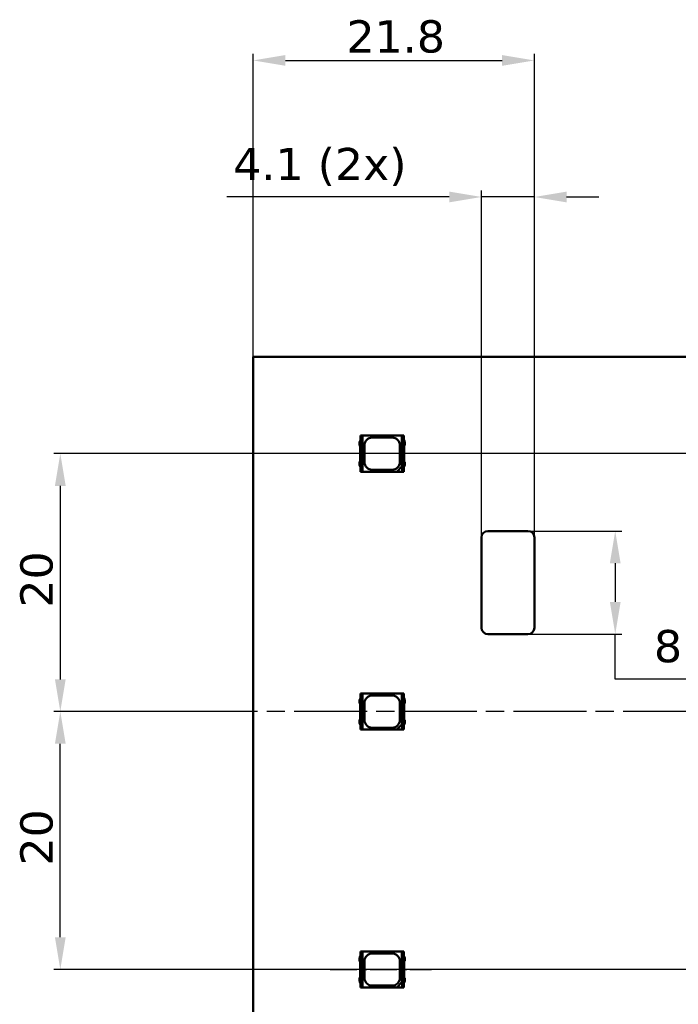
# Model space of a CAD drawing. Header units: millimetres. Extents: x 0 to 841, y 0 to 590.
# Tile 8 of 26: x 141 to 192, y 300 to 377. Entities that reach past the tile are written whole.
import ezdxf

# ---------------------------------------------------------------- set-up
doc = ezdxf.new("R2010")
doc.units = ezdxf.units.MM
doc.linetypes.add('CHAIN', pattern=[0.3543, 0.2362, -0.0295, 0.0591, -0.0295])
for name, color, linetype, lineweight in [('Centerline(ISO)', 7, 'Continuous', 25), ('Dimensions(ISO)', 7, 'Continuous', 25), ('Visible Edges(ISO)', 7, 'Continuous', 50)]:
    doc.layers.add(name, color=color, linetype=linetype, lineweight=lineweight)
doc.styles.add('Philips-dimensions', font='verdana.ttf')
doc.dimstyles.new('Philips-Oss', dxfattribs={"dimtxt": 2.5, "dimasz": 2.5, "dimexe": 0.5, "dimexo": 0, "dimgap": 0.5, "dimtad": 1, "dimtoh": 1, "dimrnd": 1e-08, "dimdsep": 46, "dimtxsty": 'Philips-dimensions', "dimcen": 0.09, "dimdle": 10, "dimclrd": 7, "dimclre": 7, "dimclrt": 7, "dimazin": 2, "dimtfac": 1, "dimtmove": 0, "dimatfit": 3, "dimfxl": 1, "dimtolj": 1, "dimlwd": 25, "dimlwe": 25, "dimarcsym": 0})

# ---------------------------------------------------------------- blocks, each defined once
blk = doc.blocks.new('*D19')
at = {"layer": 'Defpoints', "color": 0, "linetype": 'Continuous', "transparency": 16777216}
for p in [(180.635, 373.441), (158.835, 350.453), (180.635, 336.453)]:
    blk.add_point(p, dxfattribs=at)
at = {"layer": 'Dimensions(ISO)', "color": 7, "linetype": 'Continuous', "lineweight": 25, "transparency": 16777216}
for p, q in [((158.835, 350.453), (158.835, 373.941)), ((161.335, 373.441), (178.135, 373.441)), ((180.635, 336.453), (180.635, 373.941))]:
    blk.add_line(p, q, dxfattribs=at)
at = {"layer": 'Dimensions(ISO)', "color": 7, "linetype": 'Continuous', "transparency": 16777216}
for points in [[(161.335, 373.858), (161.335, 373.024), (158.835, 373.441)], [(178.135, 373.858), (178.135, 373.024), (180.635, 373.441)]]:
    blk.add_solid(points, dxfattribs=at)
at = {"layer": 'Dimensions(ISO)', "color": 7, "linetype": 'Continuous', "lineweight": 25, "transparency": 16777216, "insert": (166.068, 376.555), "char_height": 2.5, "attachment_point": 1, "style": 'Philips-dimensions'}
blk.add_mtext('\\A1;21.8', dxfattribs=at)
blk = doc.blocks.new('*D25')
at = {"layer": 'Defpoints', "color": 0, "linetype": 'Continuous', "transparency": 16777216}
for p in [(180.635, 362.853), (176.535, 336.453), (180.635, 336.453)]:
    blk.add_point(p, dxfattribs=at)
at = {"layer": 'Dimensions(ISO)', "color": 7, "linetype": 'Continuous', "lineweight": 25, "transparency": 16777216}
for p, q in [((174.035, 362.853), (156.792, 362.853)), ((176.535, 336.453), (176.535, 363.353)), ((180.635, 362.853), (176.535, 362.853)), ((180.635, 336.453), (180.635, 363.353)), ((183.135, 362.853), (185.635, 362.853))]:
    blk.add_line(p, q, dxfattribs=at)
at = {"layer": 'Dimensions(ISO)', "color": 7, "linetype": 'Continuous', "transparency": 16777216}
for points in [[(174.035, 363.27), (174.035, 362.436), (176.535, 362.853)], [(183.135, 363.27), (183.135, 362.436), (180.635, 362.853)]]:
    blk.add_solid(points, dxfattribs=at)
at = {"layer": 'Dimensions(ISO)', "color": 7, "linetype": 'Continuous', "lineweight": 25, "transparency": 16777216, "insert": (157.292, 366.657), "char_height": 2.5, "attachment_point": 1, "style": 'Philips-dimensions'}
blk.add_mtext('\\A1;\\fVerdana|b0|i0;\\H2.5000;4.1 (2x)', dxfattribs=at)
blk = doc.blocks.new('*D26')
at = {"layer": 'Defpoints', "color": 0, "linetype": 'Continuous', "transparency": 16777216}
for p in [(180.135, 336.953), (180.135, 328.953), (186.904, 328.953)]:
    blk.add_point(p, dxfattribs=at)
at = {"layer": 'Dimensions(ISO)', "color": 7, "linetype": 'Continuous', "lineweight": 25, "transparency": 16777216}
for p, q in [((180.135, 336.953), (187.404, 336.953)), ((186.904, 334.453), (186.904, 331.453)), ((180.135, 328.953), (187.404, 328.953)), ((186.904, 325.475), (186.904, 328.953)), ((200.634, 325.475), (186.904, 325.475))]:
    blk.add_line(p, q, dxfattribs=at)
at = {"layer": 'Dimensions(ISO)', "color": 7, "linetype": 'Continuous', "transparency": 16777216}
for points in [[(186.487, 334.453), (187.321, 334.453), (186.904, 336.953)], [(186.487, 331.453), (187.321, 331.453), (186.904, 328.953)]]:
    blk.add_solid(points, dxfattribs=at)
at = {"layer": 'Dimensions(ISO)', "color": 7, "linetype": 'Continuous', "lineweight": 25, "transparency": 16777216, "insert": (189.904, 329.279), "char_height": 2.5, "attachment_point": 1, "style": 'Philips-dimensions'}
blk.add_mtext('\\A1;\\fVerdana|b0|i0;\\H2.5000;8 (2x)', dxfattribs=at)
blk = doc.blocks.new('*D37')
at = {"layer": 'Defpoints', "color": 0, "linetype": 'Continuous', "transparency": 16777216}
for p in [(304.582, 342.953), (143.883, 322.953), (156.335, 322.953)]:
    blk.add_point(p, dxfattribs=at)
at = {"layer": 'Dimensions(ISO)', "color": 7, "linetype": 'Continuous', "lineweight": 25, "transparency": 16777216}
for p, q in [((304.582, 342.953), (143.383, 342.953)), ((143.883, 340.453), (143.883, 325.453)), ((156.335, 322.953), (143.383, 322.953))]:
    blk.add_line(p, q, dxfattribs=at)
at = {"layer": 'Dimensions(ISO)', "color": 7, "linetype": 'Continuous', "transparency": 16777216}
for points in [[(143.466, 340.453), (144.3, 340.453), (143.883, 342.953)], [(143.466, 325.453), (144.3, 325.453), (143.883, 322.953)]]:
    blk.add_solid(points, dxfattribs=at)
at = {"layer": 'Dimensions(ISO)', "color": 7, "linetype": 'Continuous', "lineweight": 25, "transparency": 16777216, "insert": (140.779, 331.015), "char_height": 2.5, "attachment_point": 1, "rotation": 90, "style": 'Philips-dimensions'}
blk.add_mtext('\\A1;20', dxfattribs=at)
blk = doc.blocks.new('*D38')
at = {"layer": 'Defpoints', "color": 0, "linetype": 'Continuous', "transparency": 16777216}
for p in [(143.883, 322.953), (156.335, 322.953), (281.335, 302.953)]:
    blk.add_point(p, dxfattribs=at)
at = {"layer": 'Dimensions(ISO)', "color": 7, "linetype": 'Continuous', "lineweight": 25, "transparency": 16777216}
for p, q in [((156.335, 322.953), (143.383, 322.953)), ((143.883, 305.453), (143.883, 320.453)), ((281.335, 302.953), (143.383, 302.953))]:
    blk.add_line(p, q, dxfattribs=at)
at = {"layer": 'Dimensions(ISO)', "color": 7, "linetype": 'Continuous', "transparency": 16777216}
for points in [[(143.466, 320.453), (144.3, 320.453), (143.883, 322.953)], [(143.466, 305.453), (144.3, 305.453), (143.883, 302.953)]]:
    blk.add_solid(points, dxfattribs=at)
at = {"layer": 'Dimensions(ISO)', "color": 7, "linetype": 'Continuous', "lineweight": 25, "transparency": 16777216, "insert": (140.779, 311.015), "char_height": 2.5, "attachment_point": 1, "rotation": 90, "style": 'Philips-dimensions'}
blk.add_mtext('\\A1;20', dxfattribs=at)

msp = doc.modelspace()

# ---------------------------------------------------------------- linework, layer by layer
at = {"layer": 'Centerline(ISO)', "linetype": 'CHAIN', "ltscale": 23.990969}
msp.add_line((728.674, 322.953), (156.335, 322.953), dxfattribs=at)
at = {"layer": 'Centerline(ISO)', "linetype": 'CHAIN', "ltscale": 8.740597}
msp.add_line((164.799, 302.953), (172.665, 302.953), dxfattribs=at)
at = {"layer": 'Visible Edges(ISO)'}
for p, q in [((724.835, 350.453), (158.835, 350.453)), ((158.835, 350.453), (158.835, 295.453)), ((167.26, 344.353), (167.16, 344.353)), ((167.16, 344.353), (167.16, 341.553)), ((167.299, 344.353), (167.26, 344.353)), ((167.26, 341.553), (167.26, 344.353)), ((170.371, 344.353), (167.299, 344.353)), ((167.299, 341.553), (167.299, 344.353)), ((170.371, 344.353), (170.371, 341.963)), ((170.41, 344.353), (170.371, 344.353)), ((170.51, 344.353), (170.41, 344.353)), ((170.41, 344.353), (170.41, 341.553)), ((170.51, 341.553), (170.51, 344.353)), ((167.16, 343.998), (167.085, 343.849)), ((167.085, 343.849), (167.085, 343.595)), ((167.085, 343.595), (167.138, 343.537)), ((167.46, 342.303), (167.46, 343.603)), ((168.06, 344.203), (169.61, 344.203)), ((170.21, 343.603), (170.21, 342.303)), ((170.514, 344.003), (170.51, 344.003)), ((170.585, 343.856), (170.514, 344.003)), ((170.537, 343.55), (170.585, 343.617)), ((170.537, 342.356), (170.537, 343.55)), ((170.585, 343.617), (170.585, 343.856)), ((167.138, 343.537), (167.138, 342.369)), ((167.138, 342.369), (167.085, 342.311)), ((167.085, 342.311), (167.085, 342.056)), ((167.085, 342.056), (167.16, 341.908)), ((170.514, 341.903), (170.585, 342.049)), ((170.585, 342.289), (170.537, 342.356)), ((170.585, 342.049), (170.585, 342.289)), ((167.16, 341.553), (167.26, 341.553)), ((167.26, 341.553), (167.299, 341.553)), ((167.299, 341.553), (169.96, 341.553)), ((169.61, 341.703), (168.06, 341.703)), ((169.96, 341.553), (170.371, 341.963)), ((170.388, 341.553), (169.96, 341.553)), ((170.371, 341.963), (170.388, 341.981)), ((170.388, 341.981), (170.388, 341.553)), ((170.388, 341.553), (170.41, 341.553)), ((170.41, 341.553), (170.51, 341.553)), ((170.51, 341.903), (170.514, 341.903)), ((177.035, 336.953), (180.135, 336.953)), ((176.535, 329.453), (176.535, 336.453)), ((180.635, 336.453), (180.635, 329.453)), ((180.135, 328.953), (177.035, 328.953)), ((167.16, 323.998), (167.085, 323.849)), ((167.085, 323.849), (167.085, 323.595)), ((167.26, 324.353), (167.16, 324.353)), ((167.16, 324.353), (167.16, 321.553)), ((167.299, 324.353), (167.26, 324.353)), ((167.26, 321.553), (167.26, 324.353)), ((170.371, 324.353), (167.299, 324.353)), ((167.299, 321.553), (167.299, 324.353)), ((168.06, 324.203), (169.61, 324.203)), ((170.371, 324.353), (170.371, 321.963)), ((170.41, 324.353), (170.371, 324.353)), ((170.51, 324.353), (170.41, 324.353)), ((170.41, 324.353), (170.41, 321.553)), ((170.51, 321.553), (170.51, 324.353)), ((170.514, 324.003), (170.51, 324.003)), ((170.585, 323.856), (170.514, 324.003)), ((170.585, 323.617), (170.585, 323.856)), ((167.085, 323.595), (167.138, 323.537)), ((167.138, 323.537), (167.138, 322.369)), ((167.46, 322.303), (167.46, 323.603)), ((170.21, 323.603), (170.21, 322.303)), ((170.537, 323.55), (170.585, 323.617)), ((170.537, 322.356), (170.537, 323.55)), ((167.138, 322.369), (167.085, 322.311)), ((167.085, 322.311), (167.085, 322.056)), ((170.585, 322.289), (170.537, 322.356)), ((170.585, 322.049), (170.585, 322.289)), ((167.085, 322.056), (167.16, 321.908)), ((167.16, 321.553), (167.26, 321.553)), ((167.26, 321.553), (167.299, 321.553)), ((167.299, 321.553), (169.96, 321.553)), ((169.61, 321.703), (168.06, 321.703)), ((169.96, 321.553), (170.371, 321.963)), ((170.388, 321.553), (169.96, 321.553)), ((170.371, 321.963), (170.388, 321.981)), ((170.388, 321.981), (170.388, 321.553)), ((170.388, 321.553), (170.41, 321.553)), ((170.41, 321.553), (170.51, 321.553)), ((170.51, 321.903), (170.514, 321.903)), ((170.514, 321.903), (170.585, 322.049)), ((167.16, 303.998), (167.085, 303.849)), ((167.085, 303.849), (167.085, 303.595)), ((167.26, 304.353), (167.16, 304.353)), ((167.16, 304.353), (167.16, 301.553)), ((167.299, 304.353), (167.26, 304.353)), ((167.26, 301.553), (167.26, 304.353)), ((170.371, 304.353), (167.299, 304.353)), ((167.299, 301.553), (167.299, 304.353)), ((168.06, 304.203), (169.61, 304.203)), ((170.371, 304.353), (170.371, 301.963)), ((170.41, 304.353), (170.371, 304.353)), ((170.51, 304.353), (170.41, 304.353)), ((170.41, 304.353), (170.41, 301.553)), ((170.51, 301.553), (170.51, 304.353)), ((170.514, 304.003), (170.51, 304.003)), ((170.585, 303.856), (170.514, 304.003)), ((170.585, 303.617), (170.585, 303.856)), ((167.085, 303.595), (167.138, 303.537)), ((167.138, 303.537), (167.138, 302.369)), ((167.46, 302.303), (167.46, 303.603)), ((170.21, 303.603), (170.21, 302.303)), ((170.537, 303.55), (170.585, 303.617)), ((170.537, 302.356), (170.537, 303.55)), ((167.138, 302.369), (167.085, 302.311)), ((170.585, 302.289), (170.537, 302.356)), ((167.085, 302.311), (167.085, 302.056)), ((167.085, 302.056), (167.16, 301.908)), ((169.61, 301.703), (168.06, 301.703)), ((169.96, 301.553), (170.371, 301.963)), ((170.371, 301.963), (170.388, 301.981)), ((170.388, 301.981), (170.388, 301.553)), ((170.51, 301.903), (170.514, 301.903)), ((170.514, 301.903), (170.585, 302.049)), ((170.585, 302.049), (170.585, 302.289)), ((167.16, 301.553), (167.26, 301.553)), ((167.26, 301.553), (167.299, 301.553)), ((167.299, 301.553), (169.96, 301.553)), ((170.388, 301.553), (169.96, 301.553)), ((170.388, 301.553), (170.41, 301.553)), ((170.41, 301.553), (170.51, 301.553))]:
    msp.add_line(p, q, dxfattribs=at)
for centre, radius, start, end in [((168.06, 343.603), 0.6, 90, 180), ((169.61, 343.603), 0.6, 0, 90), ((168.06, 342.303), 0.6, 180, 270), ((169.61, 342.303), 0.6, 270, 0), ((177.035, 336.453), 0.5, 90, 180), ((180.135, 336.453), 0.5, 0, 90), ((177.035, 329.453), 0.5, 180, 270), ((180.135, 329.453), 0.5, 270, 0), ((168.06, 323.603), 0.6, 90, 180), ((169.61, 323.603), 0.6, 0, 90), ((168.06, 322.303), 0.6, 180, 270), ((169.61, 322.303), 0.6, 270, 0), ((168.06, 303.603), 0.6, 90, 180), ((169.61, 303.603), 0.6, 0, 90), ((168.06, 302.303), 0.6, 180, 270), ((169.61, 302.303), 0.6, 270, 0)]:
    msp.add_arc(centre, radius, start, end, dxfattribs=at)

# ---------------------------------------------------------------- dimensions: what is measured, and where the dimension line sits
at = {"layer": 'Dimensions(ISO)', "color": 7, "linetype": 'Continuous', "lineweight": 25}
for base, p1, p2, angle, picture, middle in [((180.635, 373.441), (158.835, 350.453), (180.635, 336.453), 180, '*D19', (169.735, 373.441)), ((143.883, 322.953), (304.582, 342.953), (156.335, 322.953), 270, '*D37', (143.883, 332.953)), ((143.883, 322.953), (281.335, 302.953), (156.335, 322.953), 90, '*D38', (143.883, 312.953))]:
    dim = msp.add_linear_dim(base=base, p1=p1, p2=p2, angle=angle, dimstyle='Philips-Oss', override={"dimgap": 0.5, "dimtoh": 0, "dimdec": 2, "dimtol": 0, "dimlim": 0, "dimtp": 0, "dimtm": 0, "dimtdec": 2, "dimtofl": 0, "dimatfit": 1}, dxfattribs=at)
    dim.commit()
    dim.dimension.update_dxf_attribs({"geometry": picture, "text_midpoint": middle, "dimtype": 160})
dim = msp.add_linear_dim(base=(180.635, 362.853), p1=(176.535, 336.453), p2=(180.635, 336.453), text='\\fVerdana|b0|i0;\\H2.5000;<> (2x)', dimstyle='Philips-Oss', override={"dimgap": 0.5, "dimtoh": 0, "dimdec": 2, "dimtol": 0, "dimlim": 0, "dimtp": 0, "dimtm": 0, "dimtdec": 2, "dimtofl": 1, "dimatfit": 1}, dxfattribs=at)
dim.commit()
dim.dimension.update_dxf_attribs({"geometry": '*D25', "text_midpoint": (164.164, 362.853), "dimtype": 160})
dim = msp.add_linear_dim(base=(186.904, 328.953), p1=(180.135, 336.953), p2=(180.135, 328.953), angle=90, text='\\fVerdana|b0|i0;\\H2.5000;<> (2x)', dimstyle='Philips-Oss', override={"dimgap": 0.5, "dimtih": 1, "dimtoh": 1, "dimdec": 2, "dimtol": 0, "dimlim": 0, "dimtp": 0, "dimtm": 0, "dimtdec": 2, "dimtofl": 0, "dimtmove": 1, "dimatfit": 2}, dxfattribs=at)
dim.commit()
dim.dimension.update_dxf_attribs({"geometry": '*D26', "text_midpoint": (187.035, 325.475), "dimtype": 160})

doc.saveas('drawing.dxf')
